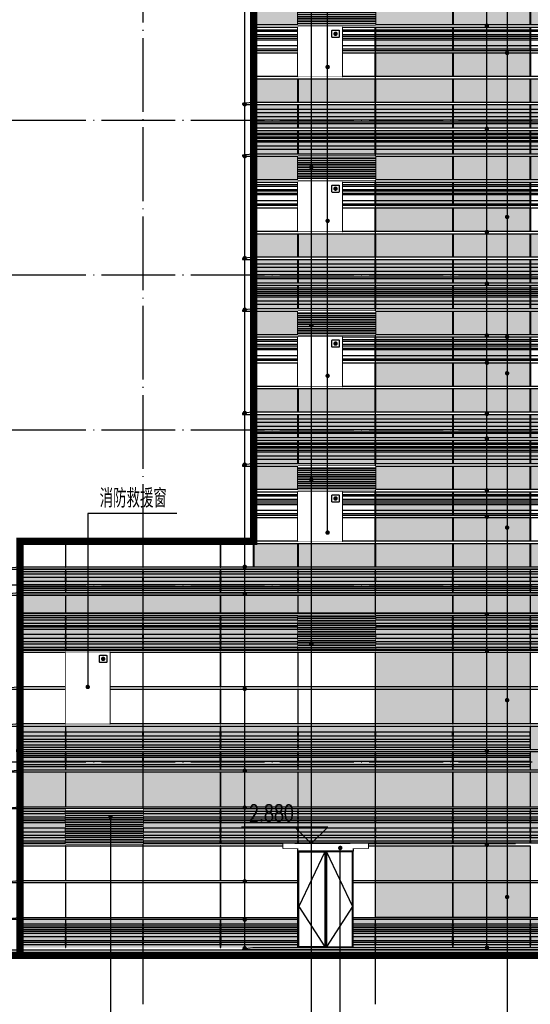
# Model space of a CAD drawing. Header units: millimetres. Extents: x 708158 to 1984082, y -168213 to -53.
# Tile 137 of 220: x 980296 to 994141, y -87433 to -60734. Entities that reach past the tile are written whole.
import ezdxf

# ---------------------------------------------------------------- set-up
doc = ezdxf.new("R2010")
doc.units = ezdxf.units.MM
doc.header["$LTSCALE"] = 1000
doc.set_wipeout_variables(frame=1)
doc.linetypes.add('DOTE', pattern=[2.42, 2, -0.2, 0.02, -0.2])
doc.layers.get('0').update_dxf_attribs({"color": 8})
for name, color, linetype in [('A-AXIS', 1, 'DOTE'), ('A-看线', 63, 'Continuous'), ('DIM_ELEV', 3, 'Continuous'), ('DIM_LEAD', 3, 'Continuous'), ('DIM_SYMB', 3, 'Continuous'), ('DOTE', 1, 'DOTE'), ('PUB_TEXT', 7, 'Continuous'), ('SPACE_HATCH', 9, 'Continuous'), ('WINDOW', 4, 'Continuous'), ('立面加粗', 5, 'Continuous'), ('立面填充线2 穿孔板', 105, 'Continuous'), ('立面窗户线', 21, 'Continuous')]:
    doc.layers.add(name, color=color, linetype=linetype)
doc.layers.add('E-百叶', color=8, linetype='Continuous', lineweight=35)
doc.styles.add('_TCH_DIM', font='SIMPLEX', dxfattribs={"bigfont": 'GBCBIG'})

# ---------------------------------------------------------------- blocks, each defined once
blk = doc.blocks.new('A$C646C2EE2')
at = {"layer": 'A-看线'}
for points in [[(0, -70), (2090, -70), (2090, -120), (0, -120)], [(0, -200), (2090, -200), (2090, -250), (0, -250)], [(2100, -70), (4190, -70), (4190, -120), (2100, -120)], [(2100, -200), (4190, -200), (4190, -250), (2100, -250)], [(4200, -70), (6290, -70), (6290, -120), (4200, -120)], [(4200, -200), (6290, -200), (6290, -250), (4200, -250)], [(6300, -70), (8390, -70), (8390, -120), (6300, -120)], [(6300, -200), (8390, -200), (8390, -250), (6300, -250)], [(0, -300), (2090, -300), (2090, -350), (0, -350)], [(0, -500), (2090, -500), (2090, -600), (0, -600)], [(2100, -300), (4190, -300), (4190, -350), (2100, -350)], [(2100, -500), (4190, -500), (4190, -600), (2100, -600)], [(4200, -300), (6290, -300), (6290, -350), (4200, -350)], [(4200, -500), (6290, -500), (6290, -600), (4200, -600)], [(6300, -300), (8390, -300), (8390, -350), (6300, -350)], [(6300, -500), (8390, -500), (8390, -600), (6300, -600)]]:
    blk.add_lwpolyline(points, close=True, dxfattribs=at)
at = {"layer": 'WINDOW'}
for points in [[(2090, 0), (2100, 0), (2100, -640), (2090, -640)], [(4190, 0), (4200, 0), (4200, -640), (4190, -640)], [(6290, 0), (6300, 0), (6300, -640), (6290, -640)], [(8390, 0), (8400, 0), (8400, -640), (8390, -640)]]:
    blk.add_lwpolyline(points, close=True, dxfattribs=at)
blk = doc.blocks.new('A$C2A3A27BA')
at = {"layer": 'A-看线'}
for points in [[(0, -40), (2090, -40), (2090, -140), (0, -140)], [(0, -240), (2090, -240), (2090, -340), (0, -340)], [(2100, -40), (4190, -40), (4190, -140), (2100, -140)], [(2100, -240), (4190, -240), (4190, -340), (2100, -340)], [(4200, -40), (6290, -40), (6290, -140), (4200, -140)], [(4200, -240), (6290, -240), (6290, -340), (4200, -340)], [(6300, -40), (8390, -40), (8390, -140), (6300, -140)], [(6300, -240), (8390, -240), (8390, -340), (6300, -340)], [(0, -390), (2090, -390), (2090, -440), (0, -440)], [(2100, -390), (4190, -390), (4190, -440), (2100, -440)], [(4200, -390), (6290, -390), (6290, -440), (4200, -440)], [(6300, -390), (8390, -390), (8390, -440), (6300, -440)], [(0, -690), (2090, -690), (2090, -740), (0, -740)], [(0, -790), (2090, -790), (2090, -840), (0, -840)], [(2100, -690), (4190, -690), (4190, -740), (2100, -740)], [(2100, -790), (4190, -790), (4190, -840), (2100, -840)], [(4200, -690), (6290, -690), (6290, -740), (4200, -740)], [(4200, -790), (6290, -790), (6290, -840), (4200, -840)], [(6300, -690), (8390, -690), (8390, -740), (6300, -740)], [(6300, -790), (8390, -790), (8390, -840), (6300, -840)], [(0, -890), (2090, -890), (2090, -940), (0, -940)], [(0, -1040), (2090, -1040), (2090, -1140), (0, -1140)], [(2100, -890), (4190, -890), (4190, -940), (2100, -940)], [(2100, -1040), (4190, -1040), (4190, -1140), (2100, -1140)], [(4200, -890), (6290, -890), (6290, -940), (4200, -940)], [(4200, -1040), (6290, -1040), (6290, -1140), (4200, -1140)], [(6300, -890), (8390, -890), (8390, -940), (6300, -940)], [(6300, -1040), (8390, -1040), (8390, -1140), (6300, -1140)]]:
    blk.add_lwpolyline(points, close=True, dxfattribs=at)
at = {"layer": 'WINDOW'}
for points in [[(2090, 80), (2100, 80), (2100, -560), (2090, -560)], [(4190, 80), (4200, 80), (4200, -560), (4190, -560)], [(6290, 80), (6300, 80), (6300, -560), (6290, -560)], [(8390, 80), (8400, 80), (8400, -560), (8390, -560)], [(2090, -620), (2100, -620), (2100, -1260), (2090, -1260)], [(4190, -620), (4200, -620), (4200, -1260), (4190, -1260)], [(6290, -620), (6300, -620), (6300, -1260), (6290, -1260)], [(8390, -620), (8400, -620), (8400, -1260), (8390, -1260)]]:
    blk.add_lwpolyline(points, close=True, dxfattribs=at)
blk = doc.blocks.new('A$C6C435C1E')
at = {"layer": '立面填充线2 穿孔板'}
for points in [[(-26078, 420), (-14388, 420), (-14388, -220), (-26078, -220)], [(-26078, -280), (-14388, -280), (-14388, -920), (-26078, -920)], [(-26078, -980), (-14388, -980), (-14388, -1620), (-26078, -1620)], [(-26078, -3080), (-14388, -3080), (-14388, -3720), (-26078, -3720)]]:
    blk.add_hatch(color=256, dxfattribs=at).paths.add_polyline_path(points)
at = {"layer": 'A-看线'}
for points in [[(-26078, 420), (-14388, 420), (-14388, -220), (-26078, -220)], [(-26078, 300), (-24888, 300), (-24888, 200), (-26078, 200)], [(-24878, 300), (-22788, 300), (-22788, 200), (-24878, 200)], [(-26078, 100), (-24888, 100), (-24888, 0), (-26078, 0)], [(-24878, 100), (-22788, 100), (-22788, 0), (-24878, 0)], [(-26078, -50), (-24888, -50), (-24888, -100), (-26078, -100)], [(-24878, -50), (-22788, -50), (-22788, -100), (-24878, -100)], [(-26078, -280), (-14388, -280), (-14388, -920), (-26078, -920)], [(-26078, -350), (-24888, -350), (-24888, -400), (-26078, -400)], [(-26078, -450), (-24888, -450), (-24888, -500), (-26078, -500)], [(-24878, -350), (-22788, -350), (-22788, -400), (-24878, -400)], [(-24878, -450), (-22788, -450), (-22788, -500), (-24878, -500)], [(-26078, -550), (-24888, -550), (-24888, -600), (-26078, -600)], [(-26078, -700), (-24888, -700), (-24888, -800), (-26078, -800)], [(-24878, -550), (-22788, -550), (-22788, -600), (-24878, -600)], [(-24878, -700), (-22788, -700), (-22788, -800), (-24878, -800)], [(-26078, -980), (-14388, -980), (-14388, -1620), (-26078, -1620)], [(-26078, -1750), (-24888, -1750), (-24888, -1800), (-26078, -1800)], [(-24878, -1750), (-22788, -1750), (-22788, -1800), (-24878, -1800)], [(-26078, -1880), (-24888, -1880), (-24888, -1930), (-26078, -1930)], [(-26078, -1980), (-24888, -1980), (-24888, -2030), (-26078, -2030)], [(-24878, -1880), (-22788, -1880), (-22788, -1930), (-24878, -1930)], [(-24878, -1980), (-22788, -1980), (-22788, -2030), (-24878, -2030)], [(-26078, -2180), (-24888, -2180), (-24888, -2280), (-26078, -2280)], [(-24878, -2180), (-22788, -2180), (-22788, -2280), (-24878, -2280)], [(-26078, -3080), (-14388, -3080), (-14388, -3720), (-26078, -3720)]]:
    blk.add_lwpolyline(points, close=True, dxfattribs=at)
at = {"layer": 'WINDOW'}
for points in [[(-26088, 420), (-26078, 420), (-26078, -220), (-26088, -220)], [(-24888, 420), (-24878, 420), (-24878, -220), (-24888, -220)], [(-22788, 420), (-22778, 420), (-22778, -220), (-22788, -220)], [(-26088, -280), (-26078, -280), (-26078, -920), (-26088, -920)], [(-24888, -280), (-24878, -280), (-24878, -920), (-24888, -920)], [(-22788, -280), (-22778, -280), (-22778, -920), (-22788, -920)], [(-26088, -980), (-26078, -980), (-26078, -1620), (-26088, -1620)], [(-24888, -980), (-24878, -980), (-24878, -1620), (-24888, -1620)], [(-22788, -980), (-22778, -980), (-22778, -1620), (-22788, -1620)], [(-20688, -980), (-20678, -980), (-20678, -1620), (-20688, -1620)], [(-18588, -980), (-18578, -980), (-18578, -1620), (-18588, -1620)], [(-26088, -1680), (-26078, -1680), (-26078, -2320), (-26088, -2320)], [(-24888, -1680), (-24878, -1680), (-24878, -2320), (-24888, -2320)], [(-22788, -1680), (-22778, -1680), (-22778, -2320), (-22788, -2320)], [(-26088, -2380), (-26078, -2380), (-26078, -3020), (-26088, -3020)], [(-24888, -2380), (-24878, -2380), (-24878, -3020), (-24888, -3020)], [(-22788, -2380), (-22778, -2380), (-22778, -3020), (-22788, -3020)], [(-20688, -2380), (-20678, -2380), (-20678, -3020), (-20688, -3020)], [(-18588, -2380), (-18578, -2380), (-18578, -3020), (-18588, -3020)], [(-26088, -3080), (-26078, -3080), (-26078, -3720), (-26088, -3720)], [(-24888, -3080), (-24878, -3080), (-24878, -3720), (-24888, -3720)], [(-22788, -3080), (-22778, -3080), (-22778, -3720), (-22788, -3720)], [(-20688, -3080), (-20678, -3080), (-20678, -3720), (-20688, -3720)], [(-18588, -3080), (-18578, -3080), (-18578, -3720), (-18588, -3720)]]:
    blk.add_lwpolyline(points, close=True, dxfattribs=at)
at = {"layer": '立面窗户线'}
for points in [[(-14383, 480), (-26083, 480), (-26113, 480), (-26383, 450), (-26383, 420), (-26083, 420), (-14383, 420)], [(-14383, -220), (-26083, -220), (-26173, -220), (-26173, -280), (-26083, -280), (-14383, -280)], [(-14383, -920), (-26083, -920), (-26113, -920), (-26383, -950), (-26383, -980), (-26083, -980), (-14383, -980)], [(-14383, -1620), (-26083, -1620), (-26173, -1620), (-26173, -1680), (-26083, -1680), (-14383, -1680)], [(-14383, -2320), (-26083, -2320), (-26173, -2320), (-26173, -2380), (-26083, -2380), (-14383, -2380)], [(-14383, -3020), (-26083, -3020), (-26173, -3020), (-26173, -3080), (-26083, -3080), (-14383, -3080)]]:
    blk.add_lwpolyline(points, dxfattribs=at)
at = {"layer": 'WINDOW'}
for name, p in [('A$C2A3A27BA', (-22778, 340)), ('A$C646C2EE2', (-22778, -1680))]:
    blk.add_blockref(name, p, dxfattribs=at)
blk = doc.blocks.new('A$C2E555585')
at = {"layer": '立面填充线2 穿孔板'}
for points in [[(5, -980), (11695, -980), (11695, -1620), (5, -1620)], [(5, -3080), (11695, -3080), (11695, -3720), (5, -3720)]]:
    blk.add_hatch(color=256, dxfattribs=at).paths.add_polyline_path(points)
at = {"layer": 'A-看线'}
for points in [[(5, -980), (11695, -980), (11695, -1620), (5, -1620)], [(5, -1750), (1195, -1750), (1195, -1800), (5, -1800)], [(1205, -1750), (3295, -1750), (3295, -1800), (1205, -1800)], [(5, -1880), (1195, -1880), (1195, -1930), (5, -1930)], [(5, -1980), (1195, -1980), (1195, -2030), (5, -2030)], [(1205, -1880), (3295, -1880), (3295, -1930), (1205, -1930)], [(1205, -1980), (3295, -1980), (3295, -2030), (1205, -2030)], [(5, -2180), (1195, -2180), (1195, -2280), (5, -2280)], [(1205, -2180), (3295, -2180), (3295, -2280), (1205, -2280)], [(5, -3080), (11695, -3080), (11695, -3720), (5, -3720)]]:
    blk.add_lwpolyline(points, close=True, dxfattribs=at)
at = {"layer": 'WINDOW'}
for points in [[(-5, -980), (5, -980), (5, -1620), (-5, -1620)], [(1195, -980), (1205, -980), (1205, -1620), (1195, -1620)], [(3295, -980), (3305, -980), (3305, -1620), (3295, -1620)], [(5395, -980), (5405, -980), (5405, -1620), (5395, -1620)], [(7495, -980), (7505, -980), (7505, -1620), (7495, -1620)], [(-5, -1680), (5, -1680), (5, -2320), (-5, -2320)], [(1195, -1680), (1205, -1680), (1205, -2320), (1195, -2320)], [(3295, -1680), (3305, -1680), (3305, -2320), (3295, -2320)], [(-5, -2380), (5, -2380), (5, -3020), (-5, -3020)], [(1195, -2380), (1205, -2380), (1205, -3020), (1195, -3020)], [(3295, -2380), (3305, -2380), (3305, -3020), (3295, -3020)], [(5395, -2380), (5405, -2380), (5405, -3020), (5395, -3020)], [(7495, -2380), (7505, -2380), (7505, -3020), (7495, -3020)], [(-5, -3080), (5, -3080), (5, -3720), (-5, -3720)], [(1195, -3080), (1205, -3080), (1205, -3720), (1195, -3720)], [(3295, -3080), (3305, -3080), (3305, -3720), (3295, -3720)], [(5395, -3080), (5405, -3080), (5405, -3720), (5395, -3720)], [(7495, -3080), (7505, -3080), (7505, -3720), (7495, -3720)]]:
    blk.add_lwpolyline(points, close=True, dxfattribs=at)
at = {"layer": '立面窗户线'}
for points in [[(11700, -1620), (0, -1620), (-90, -1620), (-90, -1680), (0, -1680), (11700, -1680)], [(11700, -2320), (0, -2320), (-90, -2320), (-90, -2380), (0, -2380), (11700, -2380)], [(11700, -3020), (0, -3020), (-90, -3020), (-90, -3080), (0, -3080), (11700, -3080)]]:
    blk.add_lwpolyline(points, dxfattribs=at)
at = {"layer": 'WINDOW'}
blk.add_blockref('A$C646C2EE2', (3305, -1680), dxfattribs=at)
blk = doc.blocks.new('A$C354F61B6')
at = {"layer": 'A-看线'}
for points in [[(0, 0), (2090, 0), (2090, -50), (0, -50)], [(2100, 0), (4190, 0), (4190, -50), (2100, -50)], [(4200, 0), (6290, 0), (6290, -50), (4200, -50)], [(6300, 0), (8390, 0), (8390, -50), (6300, -50)], [(0, -100), (2090, -100), (2090, -150), (0, -150)], [(0, -200), (2090, -200), (2090, -250), (0, -250)], [(2100, -100), (4190, -100), (4190, -150), (2100, -150)], [(2100, -200), (4190, -200), (4190, -250), (2100, -250)], [(4200, -100), (6290, -100), (6290, -150), (4200, -150)], [(4200, -200), (6290, -200), (6290, -250), (4200, -250)], [(6300, -100), (8390, -100), (8390, -150), (6300, -150)], [(6300, -200), (8390, -200), (8390, -250), (6300, -250)], [(0, -350), (2090, -350), (2090, -450), (0, -450)], [(0, -500), (2090, -500), (2090, -555), (0, -555)], [(2100, -350), (4190, -350), (4190, -450), (2100, -450)], [(2100, -500), (4190, -500), (4190, -555), (2100, -555)], [(4200, -350), (6290, -350), (6290, -450), (4200, -450)], [(4200, -500), (6290, -500), (6290, -555), (4200, -555)], [(6300, -350), (8390, -350), (8390, -450), (6300, -450)], [(6300, -500), (8390, -500), (8390, -555), (6300, -555)]]:
    blk.add_lwpolyline(points, close=True, dxfattribs=at)
at = {"layer": 'WINDOW'}
for points in [[(2090, 120), (2100, 120), (2100, -640), (2090, -640)], [(4190, 120), (4200, 120), (4200, -640), (4190, -640)], [(6290, 120), (6300, 120), (6300, -640), (6290, -640)], [(8390, 120), (8400, 120), (8400, -640), (8390, -640)]]:
    blk.add_lwpolyline(points, close=True, dxfattribs=at)
blk = doc.blocks.new('A$C48FF79B3')
at = {"layer": 'A-看线'}
for points in [[(0, -70), (2090, -70), (2090, -120), (0, -120)], [(0, -220), (2090, -220), (2090, -270), (0, -270)], [(2100, -70), (4190, -70), (4190, -120), (2100, -120)], [(2100, -220), (4190, -220), (4190, -270), (2100, -270)], [(4200, -70), (6290, -70), (6290, -120), (4200, -120)], [(4200, -220), (6290, -220), (6290, -270), (4200, -270)], [(6300, -70), (8390, -70), (8390, -120), (6300, -120)], [(6300, -220), (8390, -220), (8390, -270), (6300, -270)], [(0, -320), (2090, -320), (2090, -370), (0, -370)], [(0, -520), (2090, -520), (2090, -620), (0, -620)], [(2100, -320), (4190, -320), (4190, -370), (2100, -370)], [(2100, -520), (4190, -520), (4190, -620), (2100, -620)], [(4200, -320), (6290, -320), (6290, -370), (4200, -370)], [(4200, -520), (6290, -520), (6290, -620), (4200, -620)], [(6300, -320), (8390, -320), (8390, -370), (6300, -370)], [(6300, -520), (8390, -520), (8390, -620), (6300, -620)], [(0, -720), (2090, -720), (2090, -770), (0, -770)], [(2100, -720), (4190, -720), (4190, -770), (2100, -770)], [(4200, -720), (6290, -720), (6290, -770), (4200, -770)], [(6300, -720), (8390, -720), (8390, -770), (6300, -770)], [(0, -870), (2090, -870), (2090, -920), (0, -920)], [(2100, -870), (4190, -870), (4190, -920), (2100, -920)], [(4200, -870), (6290, -870), (6290, -920), (4200, -920)], [(6300, -870), (8390, -870), (8390, -920), (6300, -920)]]:
    blk.add_lwpolyline(points, close=True, dxfattribs=at)
at = {"layer": 'WINDOW'}
for points in [[(2090, 0), (2100, 0), (2100, -940), (2090, -940)], [(4190, 0), (4200, 0), (4200, -940), (4190, -940)], [(6290, 0), (6300, 0), (6300, -940), (6290, -940)], [(8390, 0), (8400, 0), (8400, -940), (8390, -940)]]:
    blk.add_lwpolyline(points, close=True, dxfattribs=at)
blk = doc.blocks.new('A$C22792A80')
at = {"layer": '立面填充线2 穿孔板'}
for points in [[(29728, 270), (5, 270), (5, -220), (29728, -220)], [(29738, -280), (5, -280), (5, -1220), (29738, -1220)], [(29728, -1280), (5, -1280), (5, -2220), (29728, -2220)], [(29733, -4280), (10, -4280), (10, -5040), (29733, -5040)]]:
    blk.add_hatch(color=256, dxfattribs=at).paths.add_polyline_path(points)
at = {"layer": 'A-看线'}
for points in [[(29728, 270), (5, 270), (5, -220), (29728, -220)], [(1228, 220), (5, 220), (5, 170), (1228, 170)], [(1228, 120), (5, 120), (5, 20), (1228, 20)], [(3328, 220), (1238, 220), (1238, 170), (3328, 170)], [(3328, 120), (1238, 120), (1238, 20), (3328, 20)], [(5428, 220), (3338, 220), (3338, 170), (5428, 170)], [(5428, 120), (3338, 120), (3338, 20), (5428, 20)], [(7528, 220), (5438, 220), (5438, 170), (7528, 170)], [(7528, 120), (5438, 120), (5438, 20), (7528, 20)], [(9628, 220), (7538, 220), (7538, 170), (9628, 170)], [(9628, 120), (7538, 120), (7538, 20), (9628, 20)], [(11728, 220), (9638, 220), (9638, 170), (11728, 170)], [(11728, 120), (9638, 120), (9638, 20), (11728, 20)], [(13828, 220), (11738, 220), (11738, 170), (13828, 170)], [(13828, 120), (11738, 120), (11738, 20), (13828, 20)], [(1228, -80), (5, -80), (5, -130), (1228, -130)], [(3328, -80), (1238, -80), (1238, -130), (3328, -130)], [(5428, -80), (3338, -80), (3338, -130), (5428, -130)], [(7528, -80), (5438, -80), (5438, -130), (7528, -130)], [(9628, -80), (7538, -80), (7538, -130), (9628, -130)], [(11728, -80), (9638, -80), (9638, -130), (11728, -130)], [(13828, -80), (11738, -80), (11738, -130), (13828, -130)], [(29728, -1280), (5, -1280), (5, -2220), (29728, -2220)], [(1228, -1350), (5, -1350), (5, -1400), (1228, -1400)], [(1228, -1500), (5, -1500), (5, -1550), (1228, -1550)], [(1228, -1600), (5, -1600), (5, -1650), (1228, -1650)], [(3328, -1350), (1238, -1350), (1238, -1400), (3328, -1400)], [(3328, -1500), (1238, -1500), (1238, -1550), (3328, -1550)], [(3328, -1600), (1238, -1600), (1238, -1650), (3328, -1650)], [(1228, -1800), (5, -1800), (5, -1900), (1228, -1900)], [(3328, -1800), (1238, -1800), (1238, -1900), (3328, -1900)], [(1228, -2000), (5, -2000), (5, -2050), (1228, -2050)], [(3328, -2000), (1238, -2000), (1238, -2050), (3328, -2050)], [(1228, -2150), (5, -2150), (5, -2200), (1228, -2200)], [(3328, -2150), (1238, -2150), (1238, -2200), (3328, -2200)], [(1228, -4400), (5, -4400), (5, -4450), (1228, -4450)], [(1228, -4500), (5, -4500), (5, -4550), (1228, -4550)], [(3328, -4400), (1238, -4400), (1238, -4450), (3328, -4450)], [(3328, -4500), (1238, -4500), (1238, -4550), (3328, -4550)], [(1228, -4600), (5, -4600), (5, -4650), (1228, -4650)], [(1228, -4750), (5, -4750), (5, -4850), (1228, -4850)], [(3328, -4600), (1238, -4600), (1238, -4650), (3328, -4650)], [(3328, -4750), (1238, -4750), (1238, -4850), (3328, -4850)], [(1228, -4900), (5, -4900), (5, -4955), (1228, -4955)], [(3328, -4900), (1238, -4900), (1238, -4955), (3328, -4955)]]:
    blk.add_lwpolyline(points, close=True, dxfattribs=at)
at = {"layer": 'WINDOW'}
for points in [[(5, 270), (-5, 270), (-5, -220), (5, -220)], [(1238, 270), (1228, 270), (1228, -220), (1238, -220)], [(1238, 270), (1228, 270), (1228, -220), (1238, -220)], [(3338, 270), (3328, 270), (3328, -220), (3338, -220)], [(5438, 270), (5428, 270), (5428, -220), (5438, -220)], [(7538, 270), (7528, 270), (7528, -220), (7538, -220)], [(9638, 270), (9628, 270), (9628, -220), (9638, -220)], [(11738, 270), (11728, 270), (11728, -220), (11738, -220)], [(13838, 270), (13828, 270), (13828, -220), (13838, -220)], [(5, -280), (-5, -280), (-5, -1220), (5, -1220)], [(1238, -280), (1228, -280), (1228, -1220), (1238, -1220)], [(3338, -280), (3328, -280), (3328, -1220), (3338, -1220)], [(3338, -280), (3328, -280), (3328, -1220), (3338, -1220)], [(5438, -280), (5428, -280), (5428, -1220), (5438, -1220)], [(7538, -280), (7528, -280), (7528, -1220), (7538, -1220)], [(9638, -280), (9628, -280), (9628, -1220), (9638, -1220)], [(11738, -280), (11728, -280), (11728, -1220), (11738, -1220)], [(11738, -280), (11728, -280), (11728, -1220), (11738, -1220)], [(13838, -280), (13828, -280), (13828, -1220), (13838, -1220)], [(5, -1280), (-5, -1280), (-5, -2220), (5, -2220)], [(1238, -1280), (1228, -1280), (1228, -2220), (1238, -2220)], [(1238, -1280), (1228, -1280), (1228, -2220), (1238, -2220)], [(11738, -1280), (11728, -1280), (11728, -2220), (11738, -2220)], [(5, -2280), (-5, -2280), (-5, -3220), (5, -3220)], [(1238, -2280), (1228, -2280), (1228, -3220), (1238, -3220)], [(3338, -2280), (3328, -2280), (3328, -3220), (3338, -3220)], [(5438, -2280), (5428, -2280), (5428, -3220), (5438, -3220)], [(9638, -2280), (9628, -2280), (9628, -3220), (9638, -3220)], [(11738, -2280), (11728, -2280), (11728, -3220), (11738, -3220)], [(13838, -2280), (13828, -2280), (13828, -3220), (13838, -3220)], [(5, -3280), (-5, -3280), (-5, -4220), (5, -4220)], [(1238, -3280), (1228, -3280), (1228, -4220), (1238, -4220)], [(3338, -3280), (3328, -3280), (3328, -4220), (3338, -4220)], [(5438, -3280), (5428, -3280), (5428, -4220), (5438, -4220)], [(9638, -3280), (9628, -3280), (9628, -4220), (9638, -4220)], [(11738, -3280), (11728, -3280), (11728, -4220), (11738, -4220)], [(13838, -3280), (13828, -3280), (13828, -4220), (13838, -4220)], [(5, -4280), (-5, -4280), (-5, -5040), (5, -5040)], [(1238, -4280), (1228, -4280), (1228, -5040), (1238, -5040)], [(1238, -4280), (1228, -4280), (1228, -5040), (1238, -5040)]]:
    blk.add_lwpolyline(points, close=True, dxfattribs=at)
at = {"layer": '立面窗户线'}
for points in [[(18033, 270), (0, 270), (-90, 270), (-90, 330), (0, 330), (18033, 330), (29733, 330), (29823, 330), (29823, 270), (29733, 270)], [(18033, -5100), (6338, -5100), (6038, -5100), (6038, -5070), (6308, -5040), (6338, -5040), (18033, -5040), (29733, -5040), (29763, -5040), (30033, -5070), (30033, -5100), (29733, -5100)]]:
    blk.add_lwpolyline(points, close=True, dxfattribs=at)
for points in [[(18033, -280), (0, -280), (-300, -280), (-300, -250), (-30, -220), (0, -220), (18033, -220), (27053, -220), (27083, -220), (27353, -250), (27353, -280), (27053, -280), (18033, -280)], [(18033, -1280), (0, -1280), (-300, -1280), (-300, -1250), (-30, -1220), (0, -1220), (18033, -1220), (27053, -1220), (27083, -1220), (27353, -1250), (27353, -1280), (27053, -1280), (18033, -1280)], [(18033, -2280), (27053, -2280), (27143, -2280), (27143, -2220), (27053, -2220), (18033, -2220), (0, -2220), (-90, -2220), (-90, -2280), (0, -2280), (18033, -2280)], [(18033, -3280), (0, -3280), (-300, -3280), (-300, -3250), (-30, -3220), (0, -3220), (18033, -3220), (27053, -3220), (27083, -3220), (27353, -3250), (27353, -3280), (27053, -3280), (18033, -3280)], [(18033, -4280), (0, -4280), (-300, -4280), (-300, -4250), (-30, -4220), (0, -4220), (18033, -4220), (27053, -4220), (27083, -4220), (27353, -4250), (27353, -4280), (27053, -4280), (18033, -4280)]]:
    blk.add_lwpolyline(points, dxfattribs=at)
at = {"layer": 'A-看线', "xscale": -1}
for p in [(11728, -4400), (20128, -4400)]:
    blk.add_blockref('A$C354F61B6', p, dxfattribs=at)
at = {"layer": 'WINDOW', "xscale": -1}
for p in [(11728, -1280), (20128, -1280)]:
    blk.add_blockref('A$C48FF79B3', p, dxfattribs=at)
blk.add_wipeout([(13438, -2220), (17838, -2220), (17838, -2350), (13438, -2350)]).dxf.layer = 'WINDOW'
blk = doc.blocks.new('A$C0C685A8F')
at = {"layer": 'A-看线'}
for points in [[(0, -70), (2090, -70), (2090, -120), (0, -120)], [(0, -220), (2090, -220), (2090, -320), (0, -320)], [(2100, -70), (4190, -70), (4190, -120), (2100, -120)], [(2100, -220), (4190, -220), (4190, -320), (2100, -320)], [(4200, -70), (6290, -70), (6290, -120), (4200, -120)], [(4200, -220), (6290, -220), (6290, -320), (4200, -320)], [(6300, -70), (8390, -70), (8390, -120), (6300, -120)], [(6300, -220), (8390, -220), (8390, -320), (6300, -320)], [(0, -420), (2090, -420), (2090, -470), (0, -470)], [(0, -520), (2090, -520), (2090, -570), (0, -570)], [(2100, -420), (4190, -420), (4190, -470), (2100, -470)], [(2100, -520), (4190, -520), (4190, -570), (2100, -570)], [(4200, -420), (6290, -420), (6290, -470), (4200, -470)], [(4200, -520), (6290, -520), (6290, -570), (4200, -570)], [(6300, -420), (8390, -420), (8390, -470), (6300, -470)], [(6300, -520), (8390, -520), (8390, -570), (6300, -570)]]:
    blk.add_lwpolyline(points, close=True, dxfattribs=at)
at = {"layer": 'WINDOW'}
for points in [[(2090, 0), (2100, 0), (2100, -640), (2090, -640)], [(4190, 0), (4200, 0), (4200, -640), (4190, -640)], [(6290, 0), (6300, 0), (6300, -640), (6290, -640)], [(8390, 0), (8400, 0), (8400, -640), (8390, -640)]]:
    blk.add_lwpolyline(points, close=True, dxfattribs=at)
blk = doc.blocks.new('A$C674F02E4')
at = {"layer": '立面填充线2 穿孔板'}
for points in [[(29728, 420), (5, 420), (5, -220), (29728, -220)], [(29728, -280), (5, -280), (5, -770), (29728, -770)], [(29728, -830), (5, -830), (5, -1770), (29728, -1770)]]:
    blk.add_hatch(color=256, dxfattribs=at).paths.add_polyline_path(points)
at = {"layer": 'A-看线'}
for points in [[(29728, 420), (5, 420), (5, -220), (29728, -220)], [(1228, 350), (5, 350), (5, 300), (1228, 300)], [(3328, 350), (1238, 350), (1238, 300), (3328, 300)], [(1228, 200), (5, 200), (5, 100), (1228, 100)], [(3328, 200), (1238, 200), (1238, 100), (3328, 100)], [(1228, 0), (5, 0), (5, -50), (1228, -50)], [(1228, -100), (5, -100), (5, -150), (1228, -150)], [(3328, 0), (1238, 0), (1238, -50), (3328, -50)], [(3328, -100), (1238, -100), (1238, -150), (3328, -150)], [(29728, -280), (5, -280), (5, -770), (29728, -770)], [(29728, -830), (5, -830), (5, -1770), (29728, -1770)], [(1228, -900), (5, -900), (5, -950), (1228, -950)], [(1228, -1050), (5, -1050), (5, -1100), (1228, -1100)], [(3328, -900), (1238, -900), (1238, -950), (3328, -950)], [(3328, -1050), (1238, -1050), (1238, -1100), (3328, -1100)], [(1228, -1150), (5, -1150), (5, -1200), (1228, -1200)], [(3328, -1150), (1238, -1150), (1238, -1200), (3328, -1200)], [(1228, -1350), (5, -1350), (5, -1450), (1228, -1450)], [(1228, -1550), (5, -1550), (5, -1600), (1228, -1600)], [(3328, -1350), (1238, -1350), (1238, -1450), (3328, -1450)], [(3328, -1550), (1238, -1550), (1238, -1600), (3328, -1600)], [(1228, -1700), (5, -1700), (5, -1750), (1228, -1750)], [(3328, -1700), (1238, -1700), (1238, -1750), (3328, -1750)], [(1228, -4000), (5, -4000), (5, -4100), (1228, -4100)], [(3328, -4000), (1238, -4000), (1238, -4100), (3328, -4100)], [(5428, -4000), (3338, -4000), (3338, -4100), (5428, -4100)], [(7528, -4000), (5438, -4000), (5438, -4100), (7528, -4100)], [(9628, -4000), (7538, -4000), (7538, -4100), (9628, -4100)], [(11728, -4000), (9638, -4000), (9638, -4100), (11728, -4100)], [(13828, -4000), (11738, -4000), (11738, -4100), (13828, -4100)], [(1228, -4200), (5, -4200), (5, -4250), (1228, -4250)], [(3328, -4200), (1238, -4200), (1238, -4250), (3328, -4250)], [(5428, -4200), (3338, -4200), (3338, -4250), (5428, -4250)], [(7528, -4200), (5438, -4200), (5438, -4250), (7528, -4250)], [(9628, -4200), (7538, -4200), (7538, -4250), (9628, -4250)], [(11728, -4200), (9638, -4200), (9638, -4250), (11728, -4250)], [(13828, -4200), (11738, -4200), (11738, -4250), (13828, -4250)]]:
    blk.add_lwpolyline(points, close=True, dxfattribs=at)
at = {"layer": 'WINDOW'}
for points in [[(5, 1120), (-5, 1120), (-5, 480), (5, 480)], [(1238, 1120), (1228, 1120), (1228, 480), (1238, 480)], [(3338, 1120), (3328, 1120), (3328, 480), (3338, 480)], [(5438, 1120), (5428, 1120), (5428, 480), (5438, 480)], [(5, 420), (-5, 420), (-5, -220), (5, -220)], [(1238, 420), (1228, 420), (1228, -220), (1238, -220)], [(5, -280), (-5, -280), (-5, -770), (5, -770)], [(1238, -280), (1228, -280), (1228, -770), (1238, -770)], [(3338, -280), (3328, -280), (3328, -770), (3338, -770)], [(5438, -280), (5428, -280), (5428, -770), (5438, -770)], [(7538, -280), (7528, -280), (7528, -770), (7538, -770)], [(9638, -280), (9628, -280), (9628, -770), (9638, -770)], [(11738, -280), (11728, -280), (11728, -770), (11738, -770)], [(13838, -280), (13828, -280), (13828, -770), (13838, -770)], [(5, -830), (-5, -830), (-5, -1770), (5, -1770)], [(1238, -830), (1228, -830), (1228, -1770), (1238, -1770)], [(1238, -830), (1228, -830), (1228, -1770), (1238, -1770)], [(5, -1830), (-5, -1830), (-5, -2770), (5, -2770)], [(1238, -1830), (1228, -1830), (1228, -2770), (1238, -2770)], [(3338, -1830), (3328, -1830), (3328, -2770), (3338, -2770)], [(5438, -1830), (5428, -1830), (5428, -2770), (5438, -2770)], [(7538, -1830), (7528, -1830), (7528, -2770), (7538, -2770)], [(9638, -1830), (9628, -1830), (9628, -2770), (9638, -2770)], [(11738, -1830), (11728, -1830), (11728, -2770), (11738, -2770)], [(13838, -1830), (13828, -1830), (13828, -2770), (13838, -2770)], [(5, -2830), (-5, -2830), (-5, -3770), (5, -3770)], [(1238, -2830), (1228, -2830), (1228, -3770), (1238, -3770)], [(3338, -2830), (3328, -2830), (3328, -3770), (3338, -3770)], [(5438, -2830), (5428, -2830), (5428, -3770), (5438, -3770)], [(7538, -2830), (7528, -2830), (7528, -3770), (7538, -3770)], [(9638, -2830), (9628, -2830), (9628, -3770), (9638, -3770)], [(11738, -2830), (11728, -2830), (11728, -3770), (11738, -3770)], [(13838, -2830), (13828, -2830), (13828, -3770), (13838, -3770)]]:
    blk.add_lwpolyline(points, close=True, dxfattribs=at)
at = {"layer": '立面窗户线'}
for points in [[(6333, 1180), (0, 1180), (-90, 1180), (-90, 1120), (0, 1120), (6333, 1120)], [(18033, 480), (0, 480), (-30, 480), (-300, 450), (-300, 420), (0, 420), (18033, 420)], [(18033, -220), (0, -220), (-30, -220), (-300, -250), (-300, -280), (0, -280), (18033, -280)], [(18033, -770), (5, -770), (-90, -770), (-90, -830), (0, -830), (18033, -830)], [(18033, -1770), (0, -1770), (-90, -1770), (-90, -1830), (0, -1830), (18033, -1830)], [(18033, -2770), (0, -2770), (-30, -2770), (-300, -2800), (-300, -2830), (0, -2830), (18033, -2830)], [(18033, -3770), (0, -3770), (-30, -3770), (-300, -3800), (-300, -3830), (0, -3830), (18033, -3830)]]:
    blk.add_lwpolyline(points, dxfattribs=at)
at = {"layer": 'WINDOW', "xscale": -1}
for name, p in [('A$C0C685A8F', (11728, 420)), ('A$C0C685A8F', (20128, 420)), ('A$C48FF79B3', (11728, -830)), ('A$C48FF79B3', (20128, -830))]:
    blk.add_blockref(name, p, dxfattribs=at)
blk = doc.blocks.new('A$C7fb874a0')
at = {"layer": 'SPACE_HATCH'}
h = blk.add_hatch(color=256, dxfattribs=at)
h.dxf.hatch_style = 1
h.paths.add_polyline_path([(0, 0), (4190, 0), (4190, -1340), (0, -1340)])
blk.add_lwpolyline([(0, 0), (4190, 0), (4190, -1340), (0, -1340)], close=True, dxfattribs=at)
blk = doc.blocks.new('A$Cd145f3bf')
at = {"layer": 'SPACE_HATCH'}
h = blk.add_hatch(color=256, dxfattribs=at)
h.dxf.hatch_style = 1
h.paths.add_polyline_path([(0, 0), (4190, 0), (4190, -1940), (0, -1940)])
blk.add_lwpolyline([(0, 0), (4190, 0), (4190, -1940), (0, -1940)], close=True, dxfattribs=at)
blk = doc.blocks.new('A$Cc3478b20')
at = {"layer": 'E-百叶'}
blk.add_lwpolyline([(-395, 0), (1695, 0), (1695, -940), (-395, -940)], close=True, dxfattribs=at)
blk.add_wipeout([(-395, 0), (1695, 0), (1695, -940), (-395, -940)]).dxf.layer = 'E-百叶'
h = blk.add_hatch(dxfattribs=at)
h.set_pattern_fill('玻璃', color=256, scale=50)
h.set_pattern_definition([(0, (-760813.53, 77946.665), (0, 60), [])])
h.paths.add_polyline_path([(-395, 0), (1695, 0), (1695, -940), (-395, -940)])
blk = doc.blocks.new('A$C7550d0f3')
at = {"layer": 'E-百叶'}
blk.add_lwpolyline([(0, 0), (2090, 0), (2090, -640), (0, -640)], close=True, dxfattribs=at)
blk.add_wipeout([(0, 0), (2090, 0), (2090, -640), (0, -640)]).dxf.layer = 'E-百叶'
h = blk.add_hatch(dxfattribs=at)
h.set_pattern_fill('玻璃', color=256, scale=50)
h.set_pattern_definition([(0, (-760418.53, 78246.664), (0, 60), [])])
h.paths.add_polyline_path([(0, 0), (2090, 0), (2090, -640), (0, -640)])
blk = doc.blocks.new('by')
at = {"layer": 'DOTE'}
for p in [(995321, -60237), (995321, -64437), (995321, -68637), (995321, -72837)]:
    blk.add_blockref('A$C7550d0f3', p, dxfattribs=at)
at = {"layer": 'E-百叶'}
for p in [(995716, -76887), (989416, -82137)]:
    blk.add_blockref('A$Cc3478b20', p, dxfattribs=at)
blk = doc.blocks.new('A$C3ddea0d8')
at = {"layer": 'DIM_LEAD', "color": 1}
blk.add_lwpolyline([(-80, 100), (80, 100, -0.414214), (100, 80), (100, -80, -0.414214), (80, -100), (-80, -100, -0.414214), (-100, -80), (-100, 80, -0.414214)], format="xyb", close=True, dxfattribs=at)
at = {"layer": 'DIM_LEAD', "color": 1, "const_width": 60}
blk.add_lwpolyline([(0, -30, 1), (0, 30, 1)], format="xyb", close=True, dxfattribs=at)
blk = doc.blocks.new('A$C742050ed')
at = {"layer": 'WINDOW'}
for points in [[(10, 0), (0, 0), (0, -1940), (10, -1940)], [(1210, 0), (1200, 0), (1200, -1940), (1210, -1940)]]:
    blk.add_lwpolyline(points, close=True, dxfattribs=at)
blk.add_wipeout([(10, 0), (1200, 0), (1200, -1940), (10, -1940)]).dxf.layer = 'WINDOW'
blk.add_blockref('A$C3ddea0d8', (1024, -180))
blk = doc.blocks.new('A$C68c6f59b')
at = {"layer": 'WINDOW'}
for points in [[(10, -700), (0, -700), (0, -2040), (10, -2040)], [(1210, -700), (1200, -700), (1200, -2040), (1210, -2040)]]:
    blk.add_lwpolyline(points, close=True, dxfattribs=at)
blk.add_wipeout([(10, -700), (1200, -700), (1200, -2040), (10, -2040)]).dxf.layer = 'WINDOW'
blk.add_blockref('A$C3ddea0d8', (1024, -880))
blk = doc.blocks.new('A$C1674e967')
blk.add_wipeout([(-769, 90), (-769, -2600), (731, -2600), (731, 90)]).dxf.layer = 'WINDOW'
at = {"layer": 'WINDOW'}
for points in [[(-769, 90), (-1169, 90), (-1169, 220), (1131, 220), (1131, 90), (731, 90), (731, 20), (-769, 20)], [(-769, 20), (-19, 20), (-19, -2600), (-769, -2600)], [(731, 20), (-19, 20), (-19, -2600), (731, -2600)], [(-749, 0), (-39, 0), (-39, -2580), (-749, -2580)], [(711, 0), (1, 0), (1, -2580), (711, -2580)]]:
    blk.add_lwpolyline(points, close=True, dxfattribs=at)
for points in [[(-39, 0), (-749, -1485), (-39, -2580)], [(1, 0), (711, -1485), (1, -2580)]]:
    blk.add_lwpolyline(points, dxfattribs=at)
blk.add_wipeout([(-1169, 220), (-1169, 90), (1131, 90), (1131, 220)]).dxf.layer = 'WINDOW'
blk.add_line((-769, 20), (-769, -286), dxfattribs=at)
blk = doc.blocks.new('fds')
at = {"layer": 'SPACE_HATCH'}
h = blk.add_hatch(color=256, dxfattribs=at)
h.dxf.hatch_style = 1
h.paths.add_polyline_path([(989946, -83137), (994136, -83137), (994136, -85077), (989946, -85077)])
blk.add_lwpolyline([(989946, -83137), (994136, -83137), (994136, -85077), (989946, -85077)], close=True, dxfattribs=at)

msp = doc.modelspace()

# ---------------------------------------------------------------- hatches: boundary and pattern name
at = {"layer": '立面填充线2 穿孔板'}
msp.add_hatch(color=256, dxfattribs=at).paths.add_polyline_path([(1010035.9, -79886.7), (980312.7, -79886.7), (980312.7, -80526.7), (1010035.9, -80526.7)])

# ---------------------------------------------------------------- linework, layer by layer
at = {"layer": 'A-AXIS'}
for p, q in [((975254, -63456.7), (1017240.9, -63456.7)), ((975254, -67656.7), (1017240.9, -67656.7)), ((975254, -71856.7), (1017240.9, -71856.7)), ((975254, -76056.7), (1017240.9, -76056.7)), ((975254, -80856.7), (1017240.9, -80856.7)), ((975254, -85956.7), (1017240.9, -85956.7)), ((975254, -86106.7), (1017240.9, -86106.7))]:
    msp.add_line(p, q, dxfattribs=at)
at = {"layer": 'A-看线'}
for points in [[(981535.9, -80256.7), (980312.7, -80256.7), (980312.7, -80306.7), (981535.9, -80306.7)], [(983635.9, -80256.7), (981545.9, -80256.7), (981545.9, -80306.7), (983635.9, -80306.7)], [(985735.9, -80256.7), (983645.9, -80256.7), (983645.9, -80306.7), (985735.9, -80306.7)], [(987835.9, -80256.7), (985745.9, -80256.7), (985745.9, -80306.7), (987835.9, -80306.7)], [(989935.9, -80256.7), (987845.9, -80256.7), (987845.9, -80306.7), (989935.9, -80306.7)], [(992035.9, -80256.7), (989945.9, -80256.7), (989945.9, -80306.7), (992035.9, -80306.7)], [(994135.9, -80256.7), (992045.9, -80256.7), (992045.9, -80306.7), (994135.9, -80306.7)], [(981535.9, -80406.7), (980312.7, -80406.7), (980312.7, -80456.7), (981535.9, -80456.7)], [(983635.9, -80406.7), (981545.9, -80406.7), (981545.9, -80456.7), (983635.9, -80456.7)]]:
    msp.add_lwpolyline(points, close=True, dxfattribs=at)
at = {"layer": 'DOTE'}
for p, q in [((983640.9, -87432.6), (983640.9, -34970.2)), ((989940.9, -87432.6), (989940.9, -34970.2))]:
    msp.add_line(p, q, dxfattribs=at)
at = {"layer": 'WINDOW'}
for points in [[(980312.7, -79886.7), (980302.7, -79886.7), (980302.7, -80526.7), (980312.7, -80526.7)], [(981545.9, -79886.7), (981535.9, -79886.7), (981535.9, -80526.7), (981545.9, -80526.7)], [(981545.9, -79886.7), (981535.9, -79886.7), (981535.9, -80526.7), (981545.9, -80526.7)]]:
    msp.add_lwpolyline(points, close=True, dxfattribs=at)

# ---------------------------------------------------------------- block references
for name, p in [('A$C2E555585', (986640.9, -59256.7)), ('A$C6C435C1E', (1012724.1, -63456.7)), ('A$C6C435C1E', (1012724.1, -67656.7)), ('A$C6C435C1E', (1012724.1, -71856.7))]:
    msp.add_blockref(name, p)
at = {"layer": 'SPACE_HATCH'}
for name, p in [('A$C7fb874a0', (989945.9, -60936.7)), ('A$C7fb874a0', (989945.9, -65136.7)), ('A$C7fb874a0', (989945.9, -69336.7)), ('A$C7fb874a0', (989945.9, -73536.7)), ('A$Cd145f3bf', (989945.9, -77886.7))]:
    msp.add_blockref(name, p, dxfattribs=at)
at = {"layer": 'WINDOW'}
msp.add_blockref('A$C674F02E4', (980307.7, -76056.7), dxfattribs=at)

# ---------------------------------------------------------------- next in the draw order: block references
msp.add_blockref('A$C22792A80', (980307.7, -80856.7), dxfattribs=at)

# ---------------------------------------------------------------- next in the draw order: linework, layer by layer
at = {"layer": 'A-看线'}
for points in [[(985735.9, -80406.7), (983645.9, -80406.7), (983645.9, -80456.7), (985735.9, -80456.7)], [(987835.9, -80406.7), (985745.9, -80406.7), (985745.9, -80456.7), (987835.9, -80456.7)], [(989935.9, -80406.7), (987845.9, -80406.7), (987845.9, -80456.7), (989935.9, -80456.7)], [(992035.9, -80406.7), (989945.9, -80406.7), (989945.9, -80456.7), (992035.9, -80456.7)], [(994135.9, -80406.7), (992045.9, -80406.7), (992045.9, -80456.7), (994135.9, -80456.7)]]:
    msp.add_lwpolyline(points, close=True, dxfattribs=at)
at = {"layer": 'DIM_LEAD'}
msp.add_line((993511.8, -84523.4), (993511.8, -97371.1), dxfattribs=at)
at = {"layer": 'DIM_LEAD', "const_width": 60}
for points in [[(986397.8, -84128.7, 1), (986397.8, -84068.7, 1)], [(993511.8, -84493.4, 1), (993511.8, -84553.4, 1)], [(986397.8, -85166.7, 1), (986397.8, -85106.7, 1)], [(986397.8, -85166.7, 1), (986397.8, -85106.7, 1)], [(986397.8, -85166.7, 1), (986397.8, -85106.7, 1)], [(986397.8, -85941.7, 1), (986397.8, -85881.7, 1)], [(992965.6, -85926.7, 1), (992965.6, -85866.7, 1)], [(992965.6, -85926.7, 1), (992965.6, -85866.7, 1)]]:
    msp.add_lwpolyline(points, format="xyb", close=True, dxfattribs=at)
at = {"layer": 'WINDOW'}
for points in [[(983645.9, -79886.7), (983635.9, -79886.7), (983635.9, -80526.7), (983645.9, -80526.7)], [(985745.9, -79886.7), (985735.9, -79886.7), (985735.9, -80526.7), (985745.9, -80526.7)], [(987845.9, -79886.7), (987835.9, -79886.7), (987835.9, -80526.7), (987845.9, -80526.7)], [(989945.9, -79886.7), (989935.9, -79886.7), (989935.9, -80526.7), (989945.9, -80526.7)], [(992045.9, -79886.7), (992035.9, -79886.7), (992035.9, -80526.7), (992045.9, -80526.7)], [(994145.9, -79886.7), (994135.9, -79886.7), (994135.9, -80526.7), (994145.9, -80526.7)]]:
    msp.add_lwpolyline(points, close=True, dxfattribs=at)
at = {"layer": '立面加粗', "const_width": 200}
for points in [[(980307.7, -86106.7), (980307.7, -74876.7), (986640.9, -74876.7), (986640.9, -37556.7), (1007361, -37556.7), (1007361, -62976.7), (1010040.9, -62976.7), (1010040.9, -77886.7), (1007361, -77886.7), (1007361, -86106.7)], [(976204.9, -86106.7), (1076568.2, -86106.7)]]:
    msp.add_lwpolyline(points, dxfattribs=at)
at = {"layer": '立面窗户线'}
msp.add_lwpolyline([(980307.7, -85956.7), (1010340.9, -85956.7), (1010340.9, -86106.7), (980307.7, -86106.7)], close=True, dxfattribs=at)

# ---------------------------------------------------------------- next in the draw order: block references
at = {"layer": 'DOTE'}
msp.add_blockref('by', (-7475.2, 0), dxfattribs=at)

# ---------------------------------------------------------------- next in the draw order: linework, layer by layer
at = {"layer": 'DIM_ELEV'}
msp.add_line((988653.7, -82626.7), (986306.2, -82626.7), dxfattribs=at)
at = {"layer": 'DIM_LEAD'}
for p, q in [((986397.8, -85136.7), (986397.8, -32009.6)), ((986397.8, -63028.7), (986397.8, -32009.6)), ((986397.8, -64436.7), (986397.8, -32009.6)), ((986397.8, -67198.7), (986397.8, -32009.6)), ((986397.8, -68598.7), (986397.8, -32009.6)), ((986397.8, -71398.7), (986397.8, -32009.6)), ((986397.8, -72798.7), (986397.8, -32009.6)), ((986397.8, -75568.7), (986397.8, -32009.6)), ((986397.8, -76298.7), (986397.8, -32009.6)), ((986397.8, -78878.7), (986397.8, -32009.6)), ((986397.8, -81098.7), (986397.8, -32009.6)), ((986397.8, -82098.7), (986397.8, -32009.6)), ((986397.8, -84098.7), (986397.8, -32009.6)), ((986397.8, -85136.7), (986397.8, -32009.6)), ((986397.8, -85136.7), (986397.8, -32009.6)), ((986397.8, -85911.7), (986397.8, -32009.6)), ((992965.6, -85896.7), (992960.6, -32009.6)), ((992963.3, -60898), (992960.6, -32009.6)), ((992963.6, -63689.8), (992960.6, -32009.6)), ((992963.8, -66491.3), (992960.6, -32009.6)), ((992964, -67889.8), (992960.6, -32009.6)), ((992964.1, -69298), (992960.6, -32009.6)), ((992964.2, -70036.7), (992960.6, -32009.6)), ((992964.3, -71422.1), (992960.6, -32009.6)), ((992964.4, -72089.8), (992960.6, -32009.6)), ((992964.5, -73498), (992960.6, -32009.6)), ((992964.6, -74213.3), (992960.6, -32009.6)), ((992964.8, -76856.2), (992960.6, -32009.6)), ((992964.9, -77836.6), (992960.6, -32009.6)), ((992965.1, -80567.3), (992960.6, -32009.6)), ((992965.4, -83110.9), (992960.6, -32009.6)), ((992965.6, -85896.7), (992960.6, -32009.6)), ((993511.8, -44836.7), (993511.8, -97371.1)), ((993511.8, -49036.7), (993511.8, -97371.1)), ((993511.8, -53236.7), (993511.8, -97371.1)), ((993511.8, -57436.7), (993511.8, -97371.1)), ((993511.8, -61636.7), (993511.8, -97371.1)), ((993511.8, -66083.4), (993511.8, -97371.1)), ((993511.8, -69336.7), (993511.8, -97371.1)), ((993511.8, -70321.9), (993511.8, -97371.1)), ((993511.8, -74506.9), (993511.8, -97371.1)), ((993511.8, -79185), (993511.8, -97371.1)), ((982755.6, -82356.7), (982755.6, -95273))]:
    msp.add_line(p, q, dxfattribs=at)
at = {"layer": 'DIM_LEAD', "const_width": 60}
for points in [[(992963.3, -60928, 1), (992963.3, -60868, 1)], [(993511.8, -61606.7, 1), (993511.8, -61666.7, 1)], [(986397.8, -63058.7, 1), (986397.8, -62998.7, 1)], [(992963.6, -63719.8, 1), (992963.6, -63659.8, 1)], [(986397.8, -64466.7, 1), (986397.8, -64406.7, 1)], [(988203.7, -64701.5, 1), (988203.7, -64761.5, 1)], [(993511.8, -66053.4, 1), (993511.8, -66113.4, 1)], [(992963.8, -66521.3, 1), (992963.8, -66461.3, 1)], [(986397.8, -67228.7, 1), (986397.8, -67168.7, 1)], [(992964, -67919.8, 1), (992964, -67859.8, 1)], [(986397.8, -68628.7, 1), (986397.8, -68568.7, 1)], [(988203.7, -68997.5, 1), (988203.7, -69057.5, 1)], [(992964.1, -69328, 1), (992964.1, -69268, 1)], [(993511.8, -69306.7, 1), (993511.8, -69366.7, 1)], [(992964.2, -70066.7, 1), (992964.2, -70006.7, 1)], [(993511.8, -70291.9, 1), (993511.8, -70351.9, 1)], [(986397.8, -71428.7, 1), (986397.8, -71368.7, 1)], [(992964.3, -71452.1, 1), (992964.3, -71392.1, 1)], [(992964.4, -72119.8, 1), (992964.4, -72059.8, 1)], [(986397.8, -72828.7, 1), (986397.8, -72768.7, 1)], [(988203.7, -73176.5, 1), (988203.7, -73236.5, 1)], [(992964.5, -73528, 1), (992964.5, -73468, 1)], [(992964.6, -74243.3, 1), (992964.6, -74183.3, 1)], [(993511.8, -74476.9, 1), (993511.8, -74536.9, 1)], [(986397.8, -75598.7, 1), (986397.8, -75538.7, 1)], [(986397.8, -76328.7, 1), (986397.8, -76268.7, 1)], [(992964.8, -76886.2, 1), (992964.8, -76826.2, 1)], [(988203.7, -77626.7, 1), (988203.7, -77686.7, 1)], [(992964.9, -77866.6, 1), (992964.9, -77806.6, 1)], [(986397.8, -78908.7, 1), (986397.8, -78848.7, 1)], [(993511.8, -79155, 1), (993511.8, -79215, 1)], [(992965.2, -80597.3, 1), (992965.1, -80537.3, 1)], [(986397.8, -81128.7, 1), (986397.8, -81068.7, 1)], [(986397.8, -82128.7, 1), (986397.8, -82068.7, 1)], [(982755.6, -82326.7, 1), (982755.6, -82386.7, 1)], [(992965.4, -83140.9, 1), (992965.4, -83080.9, 1)]]:
    msp.add_lwpolyline(points, format="xyb", close=True, dxfattribs=at)

# ---------------------------------------------------------------- next in the draw order: block references
msp.add_blockref('A$C1674e967', (988609.6, -83296.7))
at = {"layer": 'E-百叶'}
for name, p in [('A$C68c6f59b', (987835.9, -60236.7)), ('A$C68c6f59b', (987835.9, -64436.7)), ('A$C68c6f59b', (987835.9, -68636.7)), ('A$C68c6f59b', (987835.9, -72836.7)), ('A$C742050ed', (981535.9, -77886.6))]:
    msp.add_blockref(name, p, dxfattribs=at)
at = {"layer": 'WINDOW'}
msp.add_blockref('fds', (0, 0), dxfattribs=at)

# ---------------------------------------------------------------- next in the draw order: texts
at = {"layer": 'PUB_TEXT', "style": '_TCH_DIM'}
msp.add_text('消防救援窗', height=506.38, dxfattribs=at).set_placement((982463.6, -73963.6))
at = {"layer": 'PUB_TEXT', "style": '_TCH_DIM', "width": 0.705882}
msp.add_text('2.880', height=446.25, dxfattribs=at).set_placement((986513.2, -82469.2))

# ---------------------------------------------------------------- next in the draw order: linework, layer by layer
at = {"layer": 'DIM_ELEV'}
for p, q in [((988203.7, -83076.7), (987753.7, -82626.7)), ((988203.7, -83076.7), (988653.7, -82626.7)), ((989253.7, -83076.7), (987753.7, -83076.7))]:
    msp.add_line(p, q, dxfattribs=at)
at = {"layer": 'DIM_LEAD'}
for p, q in [((988645.6, -74642), (988645.6, -32009.7)), ((988645.6, -74642), (988645.6, -32009.7)), ((988645.6, -74642), (988645.6, -32009.7)), ((988645.6, -74642), (988645.6, -32009.7)), ((988645.6, -62016.9), (988645.6, -32009.7)), ((988645.6, -66189.2), (988645.6, -32009.7)), ((988645.6, -70391.3), (988645.6, -32009.7)), ((988645.6, -74642), (988645.6, -32009.7)), ((988203.7, -43611.5), (988203.7, -95273)), ((988203.7, -47811.5), (988203.7, -95273)), ((988203.7, -52011.5), (988203.7, -95273)), ((988203.7, -56211.5), (988203.7, -95273)), ((988203.7, -60411.5), (988203.7, -95273)), ((988203.7, -64731.5), (988203.7, -95273)), ((988203.7, -69027.5), (988203.7, -95273)), ((988203.7, -73206.5), (988203.7, -95273)), ((988203.7, -77656.7), (988203.7, -95273))]:
    msp.add_line(p, q, dxfattribs=at)
at = {"layer": 'DIM_LEAD', "const_width": 60}
for points in [[(988645.6, -62046.9, 1), (988645.6, -61986.9, 1)], [(988645.6, -66219.2, 1), (988645.6, -66159.2, 1)], [(988645.6, -70421.3, 1), (988645.6, -70361.3, 1)], [(988645.6, -74672, 1), (988645.6, -74612, 1)], [(988645.6, -74672, 1), (988645.6, -74612, 1)], [(988645.6, -74672, 1), (988645.6, -74612, 1)], [(988645.6, -74672, 1), (988645.6, -74612, 1)], [(988645.6, -74672, 1), (988645.6, -74612, 1)], [(988988.1, -83222.4, 1), (988988.1, -83162.4, 1)]]:
    msp.add_lwpolyline(points, format="xyb", close=True, dxfattribs=at)
at = {"layer": 'DIM_LEAD'}
msp.add_lwpolyline([(993115.3, -92977), (988988.1, -92977), (988988.1, -83192.4)], dxfattribs=at)
at = {"layer": 'DIM_SYMB'}
msp.add_lwpolyline([(984556.9, -74121.1), (982140.9, -74121.1), (982140.9, -78826.7)], dxfattribs=at)
at = {"layer": 'DIM_SYMB', "const_width": 60}
msp.add_lwpolyline([(982140.9, -78796.7, 1), (982140.9, -78856.7, 1)], format="xyb", close=True, dxfattribs=at)

doc.saveas('drawing.dxf')
